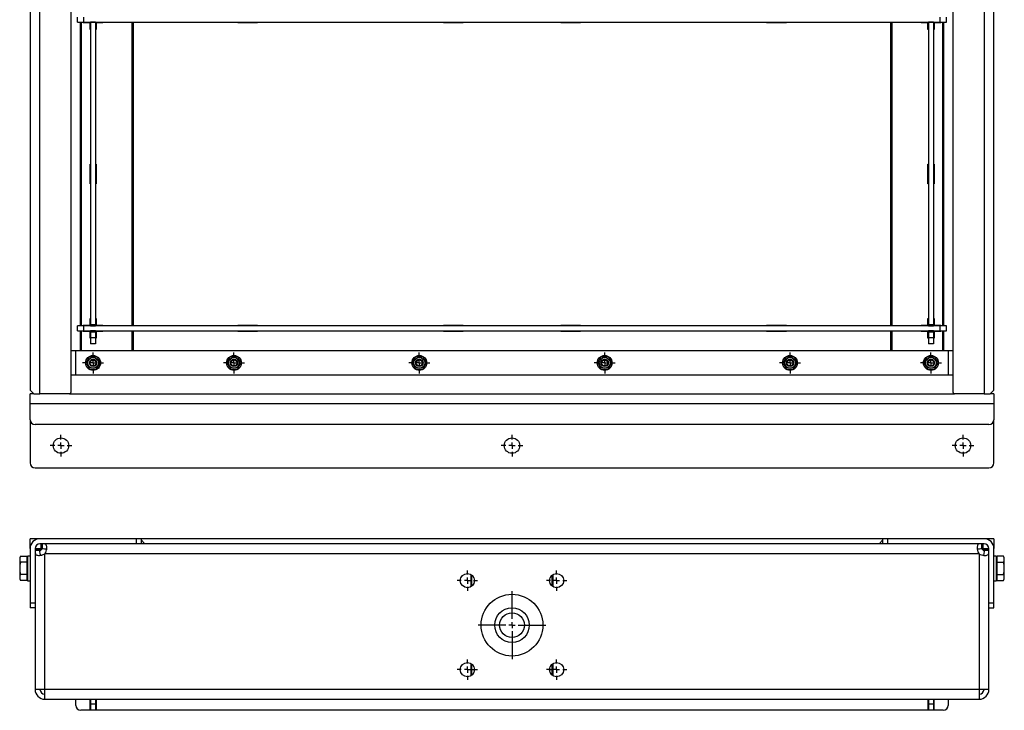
# Model space of a CAD drawing. Header units: millimetres. Extents: x 450 to 3054, y 257 to 2242.
# Tile 2 of 6: x 956 to 1753, y 257 to 817. Entities that reach past the tile are written whole.
import ezdxf

# ---------------------------------------------------------------- set-up
doc = ezdxf.new("R2010")
doc.units = ezdxf.units.MM
doc.layers.add('FOND_DE_PLAN', color=7, linetype='Continuous')

# ---------------------------------------------------------------- blocks, each defined once
blk = doc.blocks.new('SW_CENTERMARKSYMBOL_0')
at = {"layer": 'FOND_DE_PLAN', "color": 0}
for p, q in [((0, 5), (0, 8.5)), ((-5, 0), (-8.5, 0)), ((0, 0), (-2.5, 0)), ((0, 0), (0, 2.5)), ((0, 0), (0, -2.5)), ((0, 0), (2.5, 0)), ((5, 0), (8.5, 0)), ((0, -5), (0, -8.5))]:
    blk.add_line(p, q, dxfattribs=at)
blk = doc.blocks.new('SW_CENTERMARKSYMBOL_1')
at = {"layer": 'FOND_DE_PLAN', "color": 0}
for p, q in [((0, 5), (0, 8.5)), ((-5, 0), (-8.5, 0)), ((0, 0), (-2.5, 0)), ((0, 0), (0, 2.5)), ((0, 0), (0, -2.5)), ((0, 0), (2.5, 0)), ((5, 0), (8.5, 0)), ((0, -5), (0, -8.5))]:
    blk.add_line(p, q, dxfattribs=at)
blk = doc.blocks.new('SW_CENTERMARKSYMBOL_6')
at = {"layer": 'FOND_DE_PLAN', "color": 0}
for p, q in [((0, 5), (0, 8.5)), ((-5, 0), (-8.5, 0)), ((0, 0), (-2.5, 0)), ((0, 0), (0, 2.5)), ((0, 0), (0, -2.5)), ((0, 0), (2.5, 0)), ((5, 0), (8.5, 0)), ((0, -5), (0, -8.5))]:
    blk.add_line(p, q, dxfattribs=at)
blk = doc.blocks.new('SW_CENTERMARKSYMBOL_9')
at = {"layer": 'FOND_DE_PLAN', "color": 0}
for p, q in [((0, 5), (0, 8.5)), ((-5, 0), (-8.5, 0)), ((0, 0), (-2.5, 0)), ((0, 0), (0, 2.5)), ((0, 0), (0, -2.5)), ((0, 0), (2.5, 0)), ((5, 0), (8.5, 0)), ((0, -5), (0, -8.5))]:
    blk.add_line(p, q, dxfattribs=at)
blk = doc.blocks.new('SW_CENTERMARKSYMBOL_10')
at = {"layer": 'FOND_DE_PLAN', "color": 0}
for p, q in [((0, 5), (0, 8.5)), ((-5, 0), (-8.5, 0)), ((0, 0), (-2.5, 0)), ((0, 0), (0, 2.5)), ((0, 0), (0, -2.5)), ((0, 0), (2.5, 0)), ((5, 0), (8.5, 0)), ((0, -5), (0, -8.5))]:
    blk.add_line(p, q, dxfattribs=at)
blk = doc.blocks.new('SW_CENTERMARKSYMBOL_18')
at = {"layer": 'FOND_DE_PLAN', "color": 0}
for p, q in [((0, 5), (0, 8.5)), ((-5, 0), (-8.5, 0)), ((0, 0), (-2.5, 0)), ((0, 0), (0, 2.5)), ((0, 0), (0, -2.5)), ((0, 0), (2.5, 0)), ((5, 0), (8.5, 0)), ((0, -5), (0, -8.5))]:
    blk.add_line(p, q, dxfattribs=at)
blk = doc.blocks.new('SW_CENTERMARKSYMBOL_19')
at = {"layer": 'FOND_DE_PLAN', "color": 0}
for p, q in [((0, 5), (0, 8.745)), ((-5, 0), (-8.745, 0)), ((0, 0), (-2.5, 0)), ((0, 0), (0, 2.5)), ((0, 0), (0, -2.5)), ((0, 0), (2.5, 0)), ((5, 0), (8.745, 0)), ((0, -5), (0, -8.745))]:
    blk.add_line(p, q, dxfattribs=at)
blk = doc.blocks.new('SW_CENTERMARKSYMBOL_20')
at = {"layer": 'FOND_DE_PLAN', "color": 0}
for p, q in [((0, 5), (0, 8.745)), ((-5, 0), (-8.745, 0)), ((0, 0), (-2.5, 0)), ((0, 0), (0, 2.5)), ((0, 0), (0, -2.5)), ((0, 0), (2.5, 0)), ((5, 0), (8.745, 0)), ((0, -5), (0, -8.745))]:
    blk.add_line(p, q, dxfattribs=at)
blk = doc.blocks.new('SW_CENTERMARKSYMBOL_21')
at = {"layer": 'FOND_DE_PLAN', "color": 0}
for p, q in [((0, 5), (0, 8.745)), ((-5, 0), (-8.745, 0)), ((0, 0), (-2.5, 0)), ((0, 0), (0, 2.5)), ((0, 0), (0, -2.5)), ((0, 0), (2.5, 0)), ((5, 0), (8.745, 0)), ((0, -5), (0, -8.745))]:
    blk.add_line(p, q, dxfattribs=at)
blk = doc.blocks.new('SW_CENTERMARKSYMBOL_73')
at = {"layer": 'FOND_DE_PLAN', "color": 0}
for p, q in [((0, 5), (0, 27.5)), ((-5, 0), (-27.5, 0)), ((0, 0), (-2.5, 0)), ((0, 0), (0, 2.5)), ((0, 0), (0, -2.5)), ((0, 0), (2.5, 0)), ((5, 0), (27.5, 0)), ((0, -5), (0, -27.5))]:
    blk.add_line(p, q, dxfattribs=at)
blk = doc.blocks.new('SW_CENTERMARKSYMBOL_74')
at = {"layer": 'FOND_DE_PLAN', "color": 0}
for p, q in [((0, 5), (0, 8.25)), ((-5, 0), (-8.25, 0)), ((0, 0), (-2.5, 0)), ((0, 0), (0, 2.5)), ((0, 0), (0, -2.5)), ((0, 0), (2.5, 0)), ((5, 0), (8.25, 0)), ((0, -5), (0, -8.25))]:
    blk.add_line(p, q, dxfattribs=at)
blk = doc.blocks.new('SW_CENTERMARKSYMBOL_75')
at = {"layer": 'FOND_DE_PLAN', "color": 0}
for p, q in [((0, 5), (0, 8.25)), ((-5, 0), (-8.25, 0)), ((0, 0), (-2.5, 0)), ((0, 0), (0, 2.5)), ((0, 0), (0, -2.5)), ((0, 0), (2.5, 0)), ((5, 0), (8.25, 0)), ((0, -5), (0, -8.25))]:
    blk.add_line(p, q, dxfattribs=at)
blk = doc.blocks.new('SW_CENTERMARKSYMBOL_76')
at = {"layer": 'FOND_DE_PLAN', "color": 0}
for p, q in [((0, 5), (0, 8.25)), ((-5, 0), (-8.25, 0)), ((0, 0), (-2.5, 0)), ((0, 0), (0, 2.5)), ((0, 0), (0, -2.5)), ((0, 0), (2.5, 0)), ((5, 0), (8.25, 0)), ((0, -5), (0, -8.25))]:
    blk.add_line(p, q, dxfattribs=at)
blk = doc.blocks.new('SW_CENTERMARKSYMBOL_77')
at = {"layer": 'FOND_DE_PLAN', "color": 0}
for p, q in [((0, 5), (0, 8.25)), ((-5, 0), (-8.25, 0)), ((0, 0), (-2.5, 0)), ((0, 0), (0, 2.5)), ((0, 0), (0, -2.5)), ((0, 0), (2.5, 0)), ((5, 0), (8.25, 0)), ((0, -5), (0, -8.25))]:
    blk.add_line(p, q, dxfattribs=at)

msp = doc.modelspace()

# ---------------------------------------------------------------- linework, layer by layer
at = {"color": 7, "linetype": 'Continuous', "lineweight": 25}
for p, q in [((964.27, 1793.62), (964.27, 516.62)), ((972.27, 513.62), (972.27, 1793.62)), ((1736.27, 1793.62), (1736.27, 513.62)), ((1744.27, 516.62), (1744.27, 1793.62)), ((997.27, 1789.62), (997.27, 514.62)), ((1711.27, 514.62), (1711.27, 1789.62)), ((1002.77, 814.62), (1002.77, 818.62)), ((1002.77, 814.62), (1007.77, 814.62)), ((1004.96, 568.62), (1004.96, 814.62)), ((1005.68, 814.62), (1005.68, 568.62)), ((1007.27, 814.12), (1007.27, 814.62)), ((1012.77, 814.12), (1007.27, 814.12)), ((1007.77, 814.62), (1007.77, 818.62)), ((1007.77, 814.62), (1700.77, 814.62)), ((1012.77, 808.62), (1012.77, 814.12)), ((1013.27, 814.5), (1013.27, 814.62)), ((1013.27, 814.5), (1013.27, 569.75)), ((1017.27, 814.5), (1013.27, 814.5)), ((1017.27, 814.62), (1017.27, 814.5)), ((1017.27, 814.5), (1017.27, 569.75)), ((1017.77, 814.12), (1017.77, 808.62)), ((1023.27, 814.12), (1017.77, 814.12)), ((1023.27, 814.62), (1023.27, 814.12)), ((1046.85, 568.62), (1046.85, 814.62)), ((1047.57, 814.62), (1047.57, 568.62)), ((1132.27, 814.12), (1132.27, 814.62)), ((1148.27, 814.12), (1132.27, 814.12)), ((1148.27, 814.62), (1148.27, 814.12)), ((1298.77, 814.12), (1298.77, 814.62)), ((1314.77, 814.12), (1298.77, 814.12)), ((1314.77, 814.62), (1314.77, 814.12)), ((1393.77, 814.12), (1393.77, 814.62)), ((1409.77, 814.12), (1393.77, 814.12)), ((1409.77, 814.62), (1409.77, 814.12)), ((1560.27, 814.12), (1560.27, 814.62)), ((1576.27, 814.12), (1560.27, 814.12)), ((1576.27, 814.62), (1576.27, 814.12)), ((1660.96, 568.62), (1660.96, 814.62)), ((1661.68, 814.62), (1661.68, 568.62)), ((1685.27, 814.12), (1685.27, 814.62)), ((1690.77, 814.12), (1685.27, 814.12)), ((1690.77, 808.62), (1690.77, 814.12)), ((1691.27, 814.5), (1691.27, 814.62)), ((1691.27, 814.5), (1691.27, 569.75)), ((1695.27, 814.5), (1691.27, 814.5)), ((1695.27, 814.62), (1695.27, 814.5)), ((1695.27, 814.5), (1695.27, 569.75)), ((1695.77, 814.12), (1695.77, 808.62)), ((1701.27, 814.12), (1695.77, 814.12)), ((1700.77, 814.62), (1700.77, 818.62)), ((1700.77, 814.62), (1705.77, 814.62)), ((1701.27, 814.62), (1701.27, 814.12)), ((1702.85, 568.62), (1702.85, 814.62)), ((1703.57, 814.62), (1703.57, 568.62)), ((1705.77, 814.62), (1705.77, 818.62)), ((1013.27, 808.62), (1012.77, 808.62)), ((1017.77, 808.62), (1017.27, 808.62)), ((1691.27, 808.62), (1690.77, 808.62)), ((1695.77, 808.62), (1695.27, 808.62)), ((1012.77, 699.62), (1013.27, 699.62)), ((1012.77, 683.62), (1012.77, 699.62)), ((1017.27, 699.62), (1017.77, 699.62)), ((1017.77, 699.62), (1017.77, 683.62)), ((1690.77, 699.62), (1691.27, 699.62)), ((1690.77, 683.62), (1690.77, 699.62)), ((1695.27, 699.62), (1695.77, 699.62)), ((1695.77, 699.62), (1695.77, 683.62)), ((1013.27, 683.62), (1012.77, 683.62)), ((1017.77, 683.62), (1017.27, 683.62)), ((1691.27, 683.62), (1690.77, 683.62)), ((1695.77, 683.62), (1695.27, 683.62)), ((1012.77, 574.62), (1013.27, 574.62)), ((1012.77, 569.12), (1012.77, 574.62)), ((1017.27, 574.62), (1017.77, 574.62)), ((1017.77, 574.62), (1017.77, 569.12)), ((1690.77, 574.62), (1691.27, 574.62)), ((1690.77, 569.12), (1690.77, 574.62)), ((1695.27, 574.62), (1695.77, 574.62)), ((1695.77, 574.62), (1695.77, 569.12)), ((1002.77, 564.62), (1002.77, 568.62)), ((1007.77, 568.62), (1002.77, 568.62)), ((1007.27, 569.12), (1012.77, 569.12)), ((1007.27, 568.62), (1007.27, 569.12)), ((1007.77, 564.62), (1007.77, 568.62)), ((1700.77, 568.62), (1007.77, 568.62)), ((1013.27, 569.75), (1017.27, 569.75)), ((1013.27, 569.75), (1013.27, 568.75)), ((1013.27, 568.75), (1017.27, 568.75)), ((1013.27, 568.62), (1013.27, 568.75)), ((1017.27, 568.75), (1017.27, 569.75)), ((1017.27, 568.75), (1017.27, 568.62)), ((1017.77, 569.12), (1023.27, 569.12)), ((1023.27, 569.12), (1023.27, 568.62)), ((1132.27, 569.12), (1148.27, 569.12)), ((1132.27, 568.62), (1132.27, 569.12)), ((1148.27, 569.12), (1148.27, 568.62)), ((1298.77, 569.12), (1314.77, 569.12)), ((1298.77, 568.62), (1298.77, 569.12)), ((1314.77, 569.12), (1314.77, 568.62)), ((1393.77, 569.12), (1409.77, 569.12)), ((1393.77, 568.62), (1393.77, 569.12)), ((1409.77, 569.12), (1409.77, 568.62)), ((1560.27, 569.12), (1576.27, 569.12)), ((1560.27, 568.62), (1560.27, 569.12)), ((1576.27, 569.12), (1576.27, 568.62)), ((1685.27, 569.12), (1690.77, 569.12)), ((1685.27, 568.62), (1685.27, 569.12)), ((1691.27, 569.75), (1695.27, 569.75)), ((1691.27, 569.75), (1691.27, 568.75)), ((1691.27, 568.75), (1695.27, 568.75)), ((1691.27, 568.62), (1691.27, 568.75)), ((1695.27, 568.75), (1695.27, 569.75)), ((1695.27, 568.75), (1695.27, 568.62)), ((1695.77, 569.12), (1701.27, 569.12)), ((1700.77, 564.62), (1700.77, 568.62)), ((1705.77, 568.62), (1700.77, 568.62)), ((1701.27, 569.12), (1701.27, 568.62)), ((1705.77, 564.62), (1705.77, 568.62)), ((1002.77, 564.62), (1007.77, 564.62)), ((1004.96, 548.62), (1004.96, 564.62)), ((1005.68, 564.62), (1005.68, 548.62)), ((1007.27, 564.12), (1007.27, 564.62)), ((1012.77, 564.12), (1007.27, 564.12)), ((1007.77, 564.62), (1700.77, 564.62)), ((1012.77, 558.62), (1012.77, 564.12)), ((1013.27, 558.62), (1012.77, 558.62)), ((1013.27, 564.5), (1013.27, 564.62)), ((1017.27, 564.5), (1013.27, 564.5)), ((1013.27, 564.5), (1013.27, 563.5)), ((1017.27, 563.5), (1013.27, 563.5)), ((1013.27, 563.5), (1013.27, 559.12)), ((1013.27, 559.12), (1017.27, 559.12)), ((1013.27, 559.12), (1013.27, 554.12)), ((1017.27, 564.62), (1017.27, 564.5)), ((1017.27, 563.5), (1017.27, 564.5)), ((1017.27, 563.5), (1017.27, 559.12)), ((1017.27, 559.12), (1017.27, 554.12)), ((1017.77, 558.62), (1017.27, 558.62)), ((1023.27, 564.12), (1017.77, 564.12)), ((1017.77, 564.12), (1017.77, 558.62)), ((1023.27, 564.62), (1023.27, 564.12)), ((1046.85, 548.62), (1046.85, 564.62)), ((1047.57, 564.62), (1047.57, 548.62)), ((1132.27, 564.12), (1132.27, 564.62)), ((1148.27, 564.12), (1132.27, 564.12)), ((1148.27, 564.62), (1148.27, 564.12)), ((1298.77, 564.12), (1298.77, 564.62)), ((1314.77, 564.12), (1298.77, 564.12)), ((1314.77, 564.62), (1314.77, 564.12)), ((1393.77, 564.12), (1393.77, 564.62)), ((1409.77, 564.12), (1393.77, 564.12)), ((1409.77, 564.62), (1409.77, 564.12)), ((1560.27, 564.12), (1560.27, 564.62)), ((1576.27, 564.12), (1560.27, 564.12)), ((1576.27, 564.62), (1576.27, 564.12)), ((1660.96, 548.62), (1660.96, 564.62)), ((1661.68, 564.62), (1661.68, 548.62)), ((1685.27, 564.12), (1685.27, 564.62)), ((1690.77, 564.12), (1685.27, 564.12)), ((1690.77, 558.62), (1690.77, 564.12)), ((1691.27, 558.62), (1690.77, 558.62)), ((1691.27, 564.5), (1691.27, 564.62)), ((1691.27, 564.5), (1691.27, 563.5)), ((1695.27, 564.5), (1691.27, 564.5)), ((1691.27, 563.5), (1691.27, 559.12)), ((1695.27, 563.5), (1691.27, 563.5)), ((1691.27, 559.12), (1695.27, 559.12)), ((1691.27, 559.12), (1691.27, 554.12)), ((1695.27, 564.62), (1695.27, 564.5)), ((1695.27, 563.5), (1695.27, 564.5)), ((1695.27, 563.5), (1695.27, 559.12)), ((1695.27, 559.12), (1695.27, 554.12)), ((1695.77, 558.62), (1695.27, 558.62)), ((1695.77, 564.12), (1695.77, 558.62)), ((1701.27, 564.12), (1695.77, 564.12)), ((1700.77, 564.62), (1705.77, 564.62)), ((1701.27, 564.62), (1701.27, 564.12)), ((1702.85, 548.62), (1702.85, 564.62)), ((1703.57, 564.62), (1703.57, 548.62)), ((1017.27, 554.12), (1013.27, 554.12)), ((1695.27, 554.12), (1691.27, 554.12)), ((997.27, 548.62), (1001.27, 548.62)), ((1001.27, 548.62), (1707.27, 548.62)), ((1001.27, 528.62), (1001.27, 548.62)), ((1707.27, 548.62), (1707.27, 528.62)), ((1707.27, 548.62), (1711.27, 548.62)), ((1711.27, 528.62), (997.27, 528.62)), ((1707.27, 528.62), (1001.27, 528.62)), ((967.27, 513.62), (964.27, 513.62)), ((964.27, 505.62), (964.27, 513.62)), ((967.27, 513.62), (972.27, 513.62)), ((996.27, 513.62), (972.27, 513.62)), ((996.27, 513.62), (1712.27, 513.62)), ((1736.27, 513.62), (1712.27, 513.62)), ((1736.27, 513.62), (1741.27, 513.62)), ((1744.27, 513.62), (1741.27, 513.62)), ((1744.27, 513.62), (1744.27, 505.62)), ((964.27, 492.62), (964.27, 505.62)), ((964.27, 505.62), (1744.27, 505.62)), ((1744.27, 505.62), (1744.27, 492.62)), ((964.27, 492.62), (964.27, 457.62)), ((1740.27, 488.62), (968.27, 488.62)), ((1744.27, 457.62), (1744.27, 492.62)), ((968.27, 453.62), (1740.27, 453.62)), ((972.27, 396.18), (964.27, 396.18)), ((964.27, 388.18), (964.27, 396.18)), ((1050.27, 396.18), (972.27, 396.18)), ((1050.27, 392.18), (972.27, 392.18)), ((973.11, 388.18), (973.11, 392.18)), ((973.93, 392.18), (973.93, 388.18)), ((1050.27, 392.18), (1050.27, 396.18)), ((1054.27, 396.18), (1050.27, 396.18)), ((1054.14, 392.18), (1050.27, 392.18)), ((1654.39, 392.18), (1054.14, 392.18)), ((1054.27, 396.18), (1054.27, 392.18)), ((1654.27, 396.18), (1054.27, 396.18)), ((1054.27, 395.18), (1057.27, 392.18)), ((1651.27, 392.18), (1654.27, 395.18)), ((1654.27, 392.18), (1654.27, 396.18)), ((1658.27, 396.18), (1654.27, 396.18)), ((1658.27, 392.18), (1654.39, 392.18)), ((1658.27, 396.18), (1658.27, 392.18)), ((1736.27, 396.18), (1658.27, 396.18)), ((1736.27, 392.18), (1658.27, 392.18)), ((1734.6, 388.18), (1734.6, 392.18)), ((1735.42, 392.18), (1735.42, 388.18)), ((1744.27, 396.18), (1736.27, 396.18)), ((1744.27, 396.18), (1744.27, 388.18)), ((964.27, 388.18), (964.27, 344.18)), ((968.27, 388.18), (968.27, 344.18)), ((968.27, 388.18), (973.11, 388.18)), ((968.27, 387.34), (972.27, 387.34)), ((972.27, 386.52), (968.27, 386.52)), ((972.27, 387.34), (972.27, 386.52)), ((972.28, 386.19), (974.26, 388.18)), ((973.93, 388.18), (973.11, 388.18)), ((973.93, 388.18), (974.27, 388.18)), ((976.27, 274.18), (976.27, 384.02)), ((976.43, 384.18), (1732.1, 384.18)), ((1732.27, 384.02), (1732.27, 274.18)), ((1736.26, 386.19), (1734.27, 388.18)), ((1734.27, 388.18), (1734.6, 388.18)), ((1735.42, 388.18), (1734.6, 388.18)), ((1735.42, 388.18), (1740.27, 388.18)), ((1736.27, 387.34), (1740.27, 387.34)), ((1736.27, 386.52), (1736.27, 387.34)), ((1740.27, 386.52), (1736.27, 386.52)), ((1740.27, 344.18), (1740.27, 388.18)), ((1744.27, 344.18), (1744.27, 388.18)), ((956.62, 382), (955.87, 380.68)), ((955.87, 380.68), (955.87, 379.55)), ((955.87, 379.55), (955.87, 372.18)), ((956.62, 382), (961.67, 382)), ((961.67, 377.09), (956.62, 377.09)), ((961.67, 382), (961.67, 377.09)), ((962.27, 379.88), (961.67, 379.88)), ((961.67, 377.09), (961.67, 367.28)), ((964.27, 382.18), (962.27, 382.18)), ((962.27, 382.18), (962.27, 362.18)), ((1746.27, 382.18), (1744.27, 382.18)), ((1746.27, 362.18), (1746.27, 382.18)), ((1746.87, 379.88), (1746.27, 379.88)), ((1751.91, 382), (1746.87, 382)), ((1746.87, 377.09), (1746.87, 382)), ((1746.87, 377.09), (1751.91, 377.09)), ((1746.87, 367.28), (1746.87, 377.09)), ((1752.67, 380.68), (1751.91, 382)), ((1752.67, 379.55), (1752.67, 380.68)), ((1752.67, 372.18), (1752.67, 379.55)), ((955.87, 372.18), (955.87, 364.82)), ((961.67, 367.28), (956.62, 367.28)), ((961.67, 367.28), (961.67, 362.37)), ((1321.27, 357.38), (1321.27, 367.11)), ((1321.77, 358.18), (1321.77, 366.76)), ((1386.77, 358.18), (1386.77, 366.76)), ((1387.27, 367.11), (1387.27, 357.38)), ((1746.87, 367.28), (1751.91, 367.28)), ((1746.87, 362.37), (1746.87, 367.28)), ((1752.67, 364.82), (1752.67, 372.18)), ((955.87, 364.82), (955.87, 363.68)), ((955.87, 363.68), (956.62, 362.37)), ((961.67, 362.37), (956.62, 362.37)), ((961.67, 364.48), (962.27, 364.48)), ((962.27, 362.18), (964.27, 362.18)), ((1744.27, 362.18), (1746.27, 362.18)), ((1746.27, 364.48), (1746.87, 364.48)), ((1746.87, 362.37), (1751.91, 362.37)), ((1751.91, 362.37), (1752.67, 363.68)), ((1752.67, 363.68), (1752.67, 364.82)), ((1321.77, 357.73), (1321.77, 358.18)), ((1321.77, 358.18), (1322.27, 358.18)), ((1350.27, 350.87), (1350.27, 350.86)), ((1386.26, 358.18), (1386.77, 358.18)), ((1386.77, 357.73), (1386.77, 358.18)), ((964.27, 344.18), (968.27, 344.18)), ((964.27, 344.18), (964.27, 340.18)), ((968.27, 344.18), (968.27, 340.31)), ((1740.27, 340.31), (1740.27, 344.18)), ((1740.27, 344.18), (1744.27, 344.18)), ((1744.27, 340.18), (1744.27, 344.18)), ((968.27, 340.18), (964.27, 340.18)), ((968.27, 340.31), (968.27, 274.18)), ((1740.27, 274.18), (1740.27, 340.31)), ((1740.27, 340.18), (1744.27, 340.18)), ((1321.27, 285.26), (1321.27, 294.99)), ((1350.27, 301.51), (1350.27, 301.5)), ((1387.27, 294.99), (1387.27, 285.26)), ((1321.77, 290.18), (1321.77, 294.64)), ((1321.77, 285.61), (1321.77, 290.18)), ((1321.77, 290.18), (1323.95, 290.18)), ((1384.58, 290.18), (1386.77, 290.18)), ((1386.77, 290.18), (1386.77, 294.64)), ((1386.77, 285.61), (1386.77, 290.18)), ((976.27, 274.18), (968.27, 274.18)), ((1732.27, 274.18), (976.27, 274.18)), ((976.27, 266.18), (976.27, 274.18)), ((1732.27, 274.18), (1732.27, 266.18)), ((1740.27, 274.18), (1732.27, 274.18)), ((976.27, 266.18), (1732.27, 266.18)), ((1001.27, 261.18), (1001.27, 266.18)), ((1012.77, 257.18), (1012.77, 266.18)), ((1013.27, 266.18), (1013.27, 262.18)), ((1017.27, 266.18), (1017.27, 262.18)), ((1017.77, 266.18), (1017.77, 257.18)), ((1690.77, 266.18), (1690.77, 257.18)), ((1691.27, 266.18), (1691.27, 262.18)), ((1695.27, 266.18), (1695.27, 262.18)), ((1695.77, 257.18), (1695.77, 266.18)), ((1707.27, 266.18), (1707.27, 261.18)), ((1012.77, 257.18), (1005.27, 257.18)), ((1013.27, 257.18), (1012.77, 257.18)), ((1017.27, 262.18), (1013.27, 262.18)), ((1013.27, 262.18), (1013.27, 257.18)), ((1017.27, 257.18), (1013.27, 257.18)), ((1017.27, 262.18), (1017.27, 257.18)), ((1017.77, 257.18), (1017.27, 257.18)), ((1690.77, 257.18), (1017.77, 257.18)), ((1691.27, 257.18), (1690.77, 257.18)), ((1695.27, 262.18), (1691.27, 262.18)), ((1691.27, 262.18), (1691.27, 257.18)), ((1695.27, 257.18), (1691.27, 257.18)), ((1695.27, 262.18), (1695.27, 257.18)), ((1695.77, 257.18), (1695.27, 257.18)), ((1703.27, 257.18), (1695.77, 257.18))]:
    msp.add_line(p, q, dxfattribs=at)
at = {"color": 7, "linetype": 'Continuous', "lineweight": 25, "flags": 128}
for points in [[(967.27, 513.62), (966.23, 514.66), (965.39, 515.5), (964.77, 516.11), (964.39, 516.49), (964.27, 516.62)], [(1744.27, 516.62), (1744.14, 516.49), (1743.76, 516.11), (1743.14, 515.5), (1742.3, 514.66), (1741.27, 513.62)]]:
    msp.add_lwpolyline(points, dxfattribs=at)
at = {"color": 7, "linetype": 'Continuous', "lineweight": 25}
for centre, radius in [((1015.27, 538.62), 6), ((1015.27, 538.62), 4.4), ((1129.27, 538.62), 6), ((1129.27, 538.62), 4.4), ((1279.27, 538.62), 6), ((1279.27, 538.62), 4.4), ((1429.27, 538.62), 6), ((1429.27, 538.62), 4.4), ((1579.27, 538.62), 6), ((1579.27, 538.62), 4.4), ((1693.27, 538.62), 6), ((1693.27, 538.62), 4.4), ((1015.27, 538.62), 3), ((1015.27, 538.62), 2.5), ((1129.27, 538.62), 3), ((1129.27, 538.62), 2.5), ((1279.27, 538.62), 3), ((1279.27, 538.62), 2.5), ((1429.27, 538.62), 3), ((1429.27, 538.62), 2.5), ((1579.27, 538.62), 3), ((1579.27, 538.62), 2.5), ((1693.27, 538.62), 3), ((1693.27, 538.62), 2.5), ((989.27, 471.62), 6.25), ((1354.27, 471.62), 6.25), ((1719.27, 471.62), 6.25), ((1318.2, 362.25), 5.75), ((1390.33, 362.25), 5.75), ((1354.27, 326.18), 25), ((1354.27, 326.18), 14), ((1354.27, 326.18), 10), ((1318.2, 290.12), 5.75), ((1390.33, 290.12), 5.75)]:
    msp.add_circle(centre, radius, dxfattribs=at)
for centre, radius, start, end in [((996.27, 514.62), 1, 270, 0), ((1712.27, 514.62), 1, 180, 270), ((968.27, 492.62), 4, 180, 270), ((1740.27, 492.62), 4, 270, 0), ((968.27, 457.62), 4, 180, 270), ((1740.27, 457.62), 4, 270, 0), ((972.27, 388.18), 8, 90, 180), ((972.27, 388.18), 4, 90, 180), ((1736.27, 388.18), 8, 0, 90), ((1736.27, 388.18), 4, 0, 90), ((972.81, 387.64), 5, 313.66593, 316.33407), ((1735.72, 387.64), 5, 223.66593, 226.33407), ((976.27, 274.18), 8, 180, 270), ((976.27, 274.18), 4, 180, 270), ((1732.27, 274.18), 8, 270, 0), ((1732.27, 274.18), 4, 270, 0), ((1005.27, 261.18), 4, 180, 270), ((1703.27, 261.18), 4, 270, 0)]:
    msp.add_arc(centre, radius, start, end, dxfattribs=at)
for points, knots in [([(1012.38, 543.62), (1011.91, 542.81), (1011.43, 541.98), (1010.82, 540.92), (1010.69, 540.7), (1010.45, 540.28), (1010.33, 540.07), (1009.97, 539.44), (1009.73, 539.03), (1009.49, 538.62)], [0, 0, 0, 0, 0.5, 0.5, 0.625, 0.625, 0.75, 0.75, 1, 1, 1, 1]), ([(1018.15, 543.62), (1017.21, 543.62), (1016.25, 543.62), (1015.03, 543.62), (1014.78, 543.62), (1014.29, 543.62), (1014.05, 543.62), (1013.33, 543.62), (1012.85, 543.62), (1012.38, 543.62)], [0, 0, 0, 0, 0.5, 0.5, 0.625, 0.625, 0.75, 0.75, 1, 1, 1, 1]), ([(1021.04, 538.62), (1020.57, 539.44), (1020.09, 540.27), (1019.48, 541.33), (1019.35, 541.54), (1019.11, 541.97), (1018.99, 542.18), (1018.63, 542.8), (1018.39, 543.21), (1018.15, 543.62)], [0, 0, 0, 0, 0.5, 0.5, 0.625, 0.625, 0.75, 0.75, 1, 1, 1, 1]), ([(1126.38, 543.62), (1125.91, 542.81), (1125.43, 541.98), (1124.82, 540.92), (1124.69, 540.7), (1124.45, 540.28), (1124.33, 540.07), (1123.97, 539.44), (1123.73, 539.03), (1123.49, 538.62)], [0, 0, 0, 0, 0.5, 0.5, 0.625, 0.625, 0.75, 0.75, 1, 1, 1, 1]), ([(1132.15, 543.62), (1131.21, 543.62), (1130.25, 543.62), (1129.03, 543.62), (1128.78, 543.62), (1128.29, 543.62), (1128.05, 543.62), (1127.33, 543.62), (1126.85, 543.62), (1126.38, 543.62)], [0, 0, 0, 0, 0.5, 0.5, 0.625, 0.625, 0.75, 0.75, 1, 1, 1, 1]), ([(1135.04, 538.62), (1134.57, 539.44), (1134.09, 540.27), (1133.48, 541.33), (1133.35, 541.54), (1133.11, 541.97), (1132.99, 542.18), (1132.63, 542.8), (1132.39, 543.21), (1132.15, 543.62)], [0, 0, 0, 0, 0.5, 0.5, 0.625, 0.625, 0.75, 0.75, 1, 1, 1, 1]), ([(1276.38, 543.62), (1275.91, 542.81), (1275.43, 541.98), (1274.82, 540.92), (1274.69, 540.7), (1274.45, 540.28), (1274.33, 540.07), (1273.97, 539.44), (1273.73, 539.03), (1273.49, 538.62)], [0, 0, 0, 0, 0.5, 0.5, 0.625, 0.625, 0.75, 0.75, 1, 1, 1, 1]), ([(1282.15, 543.62), (1281.21, 543.62), (1280.25, 543.62), (1279.03, 543.62), (1278.78, 543.62), (1278.29, 543.62), (1278.05, 543.62), (1277.33, 543.62), (1276.85, 543.62), (1276.38, 543.62)], [0, 0, 0, 0, 0.5, 0.5, 0.625, 0.625, 0.75, 0.75, 1, 1, 1, 1]), ([(1285.04, 538.62), (1284.57, 539.44), (1284.09, 540.27), (1283.48, 541.33), (1283.35, 541.54), (1283.11, 541.97), (1282.99, 542.18), (1282.63, 542.8), (1282.39, 543.21), (1282.15, 543.62)], [0, 0, 0, 0, 0.5, 0.5, 0.625, 0.625, 0.75, 0.75, 1, 1, 1, 1]), ([(1426.38, 543.62), (1425.91, 542.81), (1425.43, 541.98), (1424.82, 540.92), (1424.69, 540.7), (1424.45, 540.28), (1424.33, 540.07), (1423.97, 539.44), (1423.73, 539.03), (1423.49, 538.62)], [0, 0, 0, 0, 0.5, 0.5, 0.625, 0.625, 0.75, 0.75, 1, 1, 1, 1]), ([(1432.15, 543.62), (1431.21, 543.62), (1430.25, 543.62), (1429.03, 543.62), (1428.78, 543.62), (1428.29, 543.62), (1428.05, 543.62), (1427.33, 543.62), (1426.85, 543.62), (1426.38, 543.62)], [0, 0, 0, 0, 0.5, 0.5, 0.625, 0.625, 0.75, 0.75, 1, 1, 1, 1]), ([(1435.04, 538.62), (1434.57, 539.44), (1434.09, 540.27), (1433.48, 541.33), (1433.35, 541.54), (1433.11, 541.97), (1432.99, 542.18), (1432.63, 542.8), (1432.39, 543.21), (1432.15, 543.62)], [0, 0, 0, 0, 0.5, 0.5, 0.625, 0.625, 0.75, 0.75, 1, 1, 1, 1]), ([(1576.38, 543.62), (1575.91, 542.81), (1575.43, 541.98), (1574.82, 540.92), (1574.69, 540.7), (1574.45, 540.28), (1574.33, 540.07), (1573.97, 539.44), (1573.73, 539.03), (1573.49, 538.62)], [0, 0, 0, 0, 0.5, 0.5, 0.625, 0.625, 0.75, 0.75, 1, 1, 1, 1]), ([(1582.15, 543.62), (1581.21, 543.62), (1580.25, 543.62), (1579.03, 543.62), (1578.78, 543.62), (1578.29, 543.62), (1578.05, 543.62), (1577.33, 543.62), (1576.85, 543.62), (1576.38, 543.62)], [0, 0, 0, 0, 0.5, 0.5, 0.625, 0.625, 0.75, 0.75, 1, 1, 1, 1]), ([(1585.04, 538.62), (1584.57, 539.44), (1584.09, 540.27), (1583.48, 541.33), (1583.35, 541.54), (1583.11, 541.97), (1582.99, 542.18), (1582.63, 542.8), (1582.39, 543.21), (1582.15, 543.62)], [0, 0, 0, 0, 0.5, 0.5, 0.625, 0.625, 0.75, 0.75, 1, 1, 1, 1]), ([(1690.38, 543.62), (1689.91, 542.81), (1689.43, 541.98), (1688.82, 540.92), (1688.69, 540.7), (1688.45, 540.28), (1688.33, 540.07), (1687.97, 539.44), (1687.73, 539.03), (1687.49, 538.62)], [0, 0, 0, 0, 0.5, 0.5, 0.625, 0.625, 0.75, 0.75, 1, 1, 1, 1]), ([(1696.15, 543.62), (1695.21, 543.62), (1694.25, 543.62), (1693.03, 543.62), (1692.78, 543.62), (1692.29, 543.62), (1692.05, 543.62), (1691.33, 543.62), (1690.85, 543.62), (1690.38, 543.62)], [0, 0, 0, 0, 0.5, 0.5, 0.625, 0.625, 0.75, 0.75, 1, 1, 1, 1]), ([(1699.04, 538.62), (1698.57, 539.44), (1698.09, 540.27), (1697.48, 541.33), (1697.35, 541.54), (1697.11, 541.97), (1696.99, 542.18), (1696.63, 542.8), (1696.39, 543.21), (1696.15, 543.62)], [0, 0, 0, 0, 0.5, 0.5, 0.625, 0.625, 0.75, 0.75, 1, 1, 1, 1]), ([(1009.49, 538.62), (1009.96, 537.81), (1010.44, 536.98), (1011.06, 535.92), (1011.18, 535.7), (1011.42, 535.28), (1011.54, 535.07), (1011.9, 534.44), (1012.14, 534.03), (1012.38, 533.62)], [0, 0, 0, 0, 0.5, 0.5, 0.625, 0.625, 0.75, 0.75, 1, 1, 1, 1]), ([(1018.15, 533.62), (1018.62, 534.44), (1019.1, 535.27), (1019.72, 536.33), (1019.84, 536.54), (1020.08, 536.97), (1020.2, 537.18), (1020.56, 537.8), (1020.8, 538.21), (1021.04, 538.62)], [0, 0, 0, 0, 0.5, 0.5, 0.625, 0.625, 0.75, 0.75, 1, 1, 1, 1]), ([(1123.49, 538.62), (1123.96, 537.81), (1124.44, 536.98), (1125.06, 535.92), (1125.18, 535.7), (1125.42, 535.28), (1125.54, 535.07), (1125.9, 534.44), (1126.14, 534.03), (1126.38, 533.62)], [0, 0, 0, 0, 0.5, 0.5, 0.625, 0.625, 0.75, 0.75, 1, 1, 1, 1]), ([(1132.15, 533.62), (1132.62, 534.44), (1133.1, 535.27), (1133.72, 536.33), (1133.84, 536.54), (1134.08, 536.97), (1134.2, 537.18), (1134.56, 537.8), (1134.8, 538.21), (1135.04, 538.62)], [0, 0, 0, 0, 0.5, 0.5, 0.625, 0.625, 0.75, 0.75, 1, 1, 1, 1]), ([(1273.49, 538.62), (1273.96, 537.81), (1274.44, 536.98), (1275.06, 535.92), (1275.18, 535.7), (1275.42, 535.28), (1275.54, 535.07), (1275.9, 534.44), (1276.14, 534.03), (1276.38, 533.62)], [0, 0, 0, 0, 0.5, 0.5, 0.625, 0.625, 0.75, 0.75, 1, 1, 1, 1]), ([(1282.15, 533.62), (1282.62, 534.44), (1283.1, 535.27), (1283.72, 536.33), (1283.84, 536.54), (1284.08, 536.97), (1284.2, 537.18), (1284.56, 537.8), (1284.8, 538.21), (1285.04, 538.62)], [0, 0, 0, 0, 0.5, 0.5, 0.625, 0.625, 0.75, 0.75, 1, 1, 1, 1]), ([(1423.49, 538.62), (1423.96, 537.81), (1424.44, 536.98), (1425.06, 535.92), (1425.18, 535.7), (1425.42, 535.28), (1425.54, 535.07), (1425.9, 534.44), (1426.14, 534.03), (1426.38, 533.62)], [0, 0, 0, 0, 0.5, 0.5, 0.625, 0.625, 0.75, 0.75, 1, 1, 1, 1]), ([(1432.15, 533.62), (1432.62, 534.44), (1433.1, 535.27), (1433.72, 536.33), (1433.84, 536.54), (1434.08, 536.97), (1434.2, 537.18), (1434.56, 537.8), (1434.8, 538.21), (1435.04, 538.62)], [0, 0, 0, 0, 0.5, 0.5, 0.625, 0.625, 0.75, 0.75, 1, 1, 1, 1]), ([(1573.49, 538.62), (1573.96, 537.81), (1574.44, 536.98), (1575.06, 535.92), (1575.18, 535.7), (1575.42, 535.28), (1575.54, 535.07), (1575.9, 534.44), (1576.14, 534.03), (1576.38, 533.62)], [0, 0, 0, 0, 0.5, 0.5, 0.625, 0.625, 0.75, 0.75, 1, 1, 1, 1]), ([(1582.15, 533.62), (1582.62, 534.44), (1583.1, 535.27), (1583.72, 536.33), (1583.84, 536.54), (1584.08, 536.97), (1584.2, 537.18), (1584.56, 537.8), (1584.8, 538.21), (1585.04, 538.62)], [0, 0, 0, 0, 0.5, 0.5, 0.625, 0.625, 0.75, 0.75, 1, 1, 1, 1]), ([(1687.49, 538.62), (1687.96, 537.81), (1688.44, 536.98), (1689.06, 535.92), (1689.18, 535.7), (1689.42, 535.28), (1689.54, 535.07), (1689.9, 534.44), (1690.14, 534.03), (1690.38, 533.62)], [0, 0, 0, 0, 0.5, 0.5, 0.625, 0.625, 0.75, 0.75, 1, 1, 1, 1]), ([(1696.15, 533.62), (1696.62, 534.44), (1697.1, 535.27), (1697.72, 536.33), (1697.84, 536.54), (1698.08, 536.97), (1698.2, 537.18), (1698.56, 537.8), (1698.8, 538.21), (1699.04, 538.62)], [0, 0, 0, 0, 0.5, 0.5, 0.625, 0.625, 0.75, 0.75, 1, 1, 1, 1]), ([(1012.38, 533.62), (1013.32, 533.62), (1014.28, 533.62), (1015.51, 533.62), (1015.75, 533.62), (1016.24, 533.62), (1016.48, 533.62), (1017.2, 533.62), (1017.68, 533.62), (1018.15, 533.62)], [0, 0, 0, 0, 0.5, 0.5, 0.625, 0.625, 0.75, 0.75, 1, 1, 1, 1]), ([(1126.38, 533.62), (1127.32, 533.62), (1128.28, 533.62), (1129.51, 533.62), (1129.75, 533.62), (1130.24, 533.62), (1130.48, 533.62), (1131.2, 533.62), (1131.68, 533.62), (1132.15, 533.62)], [0, 0, 0, 0, 0.5, 0.5, 0.625, 0.625, 0.75, 0.75, 1, 1, 1, 1]), ([(1276.38, 533.62), (1277.32, 533.62), (1278.28, 533.62), (1279.51, 533.62), (1279.75, 533.62), (1280.24, 533.62), (1280.48, 533.62), (1281.2, 533.62), (1281.68, 533.62), (1282.15, 533.62)], [0, 0, 0, 0, 0.5, 0.5, 0.625, 0.625, 0.75, 0.75, 1, 1, 1, 1]), ([(1426.38, 533.62), (1427.32, 533.62), (1428.28, 533.62), (1429.51, 533.62), (1429.75, 533.62), (1430.24, 533.62), (1430.48, 533.62), (1431.2, 533.62), (1431.68, 533.62), (1432.15, 533.62)], [0, 0, 0, 0, 0.5, 0.5, 0.625, 0.625, 0.75, 0.75, 1, 1, 1, 1]), ([(1576.38, 533.62), (1577.32, 533.62), (1578.28, 533.62), (1579.51, 533.62), (1579.75, 533.62), (1580.24, 533.62), (1580.48, 533.62), (1581.2, 533.62), (1581.68, 533.62), (1582.15, 533.62)], [0, 0, 0, 0, 0.5, 0.5, 0.625, 0.625, 0.75, 0.75, 1, 1, 1, 1]), ([(1690.38, 533.62), (1691.32, 533.62), (1692.28, 533.62), (1693.51, 533.62), (1693.75, 533.62), (1694.24, 533.62), (1694.48, 533.62), (1695.2, 533.62), (1695.68, 533.62), (1696.15, 533.62)], [0, 0, 0, 0, 0.5, 0.5, 0.625, 0.625, 0.75, 0.75, 1, 1, 1, 1]), ([(976.43, 384.18), (976.76, 384.81), (977.41, 386.07), (977.82, 388.09), (977.84, 389.87), (977.44, 391.21), (976.59, 391.93), (975.44, 392.18), (974.41, 392.18), (973.93, 392.18)], [0, 0, 0, 0, 0.1482929, 0.2981573, 0.4528197, 0.6076074, 0.7621562, 0.8878068, 1, 1, 1, 1]), ([(1734.6, 392.18), (1734.17, 392.18), (1733.2, 392.18), (1732.12, 391.99), (1731.27, 391.41), (1730.77, 390.32), (1730.66, 388.68), (1730.97, 386.68), (1731.54, 385.12), (1732.01, 384.34), (1732.1, 384.18)], [0, 0, 0, 0, 0.100089, 0.22401, 0.350668, 0.498486, 0.652934, 0.807125, 0.962622, 1, 1, 1, 1]), ([(968.27, 386.52), (968.27, 386.09), (968.27, 385.12), (968.47, 384.01), (969.06, 383.17), (970.17, 382.68), (971.83, 382.58), (973.83, 382.91), (975.37, 383.48), (976.13, 383.94), (976.27, 384.02)], [0, 0, 0, 0, 0.100141, 0.226606, 0.355287, 0.502655, 0.657047, 0.811724, 0.966498, 1, 1, 1, 1]), ([(973.12, 382.86), (973.03, 382.91), (972.77, 383.06), (972.48, 383.62), (972.26, 384.75), (972.26, 385.85), (972.27, 386.52)], [0, 0, 0, 0, 0.096142, 0.2819, 0.564857, 1, 1, 1, 1]), ([(973.93, 388.18), (974.59, 388.19), (975.68, 388.19), (976.82, 387.97), (977.42, 387.69), (977.55, 387.39), (977.59, 387.31)], [0, 0, 0, 0, 0.424396, 0.703383, 0.91445, 1, 1, 1, 1]), ([(1730.94, 387.33), (1730.99, 387.42), (1731.14, 387.68), (1731.7, 387.97), (1732.83, 388.19), (1733.93, 388.19), (1734.6, 388.18)], [0, 0, 0, 0, 0.095177, 0.281096, 0.566306, 1, 1, 1, 1]), ([(1732.27, 384.02), (1732.9, 383.69), (1734.16, 383.03), (1736.18, 382.64), (1737.95, 382.61), (1739.29, 383.02), (1740.01, 383.86), (1740.26, 385.03), (1740.26, 386.04), (1740.27, 386.52)], [0, 0, 0, 0, 0.148827, 0.2987376, 0.4533028, 0.6081551, 0.7629578, 0.8896909, 1, 1, 1, 1]), ([(1736.27, 386.52), (1736.27, 385.86), (1736.27, 384.78), (1736.06, 383.63), (1735.77, 383.05), (1735.49, 382.9), (1735.41, 382.86)], [0, 0, 0, 0, 0.426522, 0.701644, 0.917615, 1, 1, 1, 1]), ([(956.62, 382), (956.41, 381.6), (955.98, 380.8), (955.9, 379.97), (955.87, 379.55)], [0, 0, 0, 0, 0.49547, 1, 1, 1, 1]), ([(955.87, 379.55), (955.9, 379.14), (955.98, 378.3), (956.41, 377.5), (956.62, 377.09)], [0, 0, 0, 0, 0.494511, 1, 1, 1, 1]), ([(956.62, 377.09), (956.39, 376.29), (956.2, 375.48), (955.94, 373.85), (955.87, 373.02), (955.87, 372.18)], [0, 0, 0, 0, 0.5, 0.5, 1, 1, 1, 1]), ([(1752.67, 379.55), (1752.63, 379.96), (1752.55, 380.79), (1752.12, 381.59), (1751.91, 382)], [0, 0, 0, 0, 0.494501, 1, 1, 1, 1]), ([(1751.91, 377.09), (1752.12, 377.49), (1752.55, 378.3), (1752.63, 379.13), (1752.67, 379.55)], [0, 0, 0, 0, 0.495459, 1, 1, 1, 1]), ([(1752.67, 372.18), (1752.67, 373.02), (1752.59, 373.85), (1752.33, 375.48), (1752.14, 376.29), (1751.91, 377.09)], [0, 0, 0, 0, 0.5, 0.5, 1, 1, 1, 1]), ([(955.87, 372.18), (955.87, 371.35), (955.94, 370.52), (956.2, 368.89), (956.39, 368.08), (956.62, 367.28)], [0, 0, 0, 0, 0.5, 0.5, 1, 1, 1, 1]), ([(956.62, 367.28), (956.41, 366.88), (955.98, 366.07), (955.9, 365.24), (955.87, 364.82)], [0, 0, 0, 0, 0.495459, 1, 1, 1, 1]), ([(1751.91, 367.28), (1752.14, 368.08), (1752.33, 368.89), (1752.59, 370.52), (1752.67, 371.35), (1752.67, 372.18)], [0, 0, 0, 0, 0.5, 0.5, 1, 1, 1, 1]), ([(1752.67, 364.82), (1752.63, 365.23), (1752.55, 366.07), (1752.12, 366.87), (1751.91, 367.28)], [0, 0, 0, 0, 0.494511, 1, 1, 1, 1]), ([(955.87, 364.82), (955.9, 364.41), (955.98, 363.58), (956.41, 362.78), (956.62, 362.37)], [0, 0, 0, 0, 0.494501, 1, 1, 1, 1]), ([(1751.91, 362.37), (1752.12, 362.77), (1752.55, 363.57), (1752.63, 364.4), (1752.67, 364.82)], [0, 0, 0, 0, 0.49547, 1, 1, 1, 1])]:
    msp.add_open_spline(points, degree=3, knots=knots, dxfattribs=at)

# ---------------------------------------------------------------- block references
at = {"layer": 'FOND_DE_PLAN', "color": 7}
for name, p in [('SW_CENTERMARKSYMBOL_10', (1015.27, 538.62)), ('SW_CENTERMARKSYMBOL_9', (1129.27, 538.62)), ('SW_CENTERMARKSYMBOL_6', (1279.27, 538.62)), ('SW_CENTERMARKSYMBOL_1', (1429.27, 538.62)), ('SW_CENTERMARKSYMBOL_18', (1579.27, 538.62)), ('SW_CENTERMARKSYMBOL_0', (1693.27, 538.62)), ('SW_CENTERMARKSYMBOL_21', (989.27, 471.62)), ('SW_CENTERMARKSYMBOL_20', (1354.27, 471.62)), ('SW_CENTERMARKSYMBOL_19', (1719.27, 471.62)), ('SW_CENTERMARKSYMBOL_75', (1318.2, 362.25)), ('SW_CENTERMARKSYMBOL_74', (1390.33, 362.25)), ('SW_CENTERMARKSYMBOL_73', (1354.27, 326.18)), ('SW_CENTERMARKSYMBOL_76', (1318.2, 290.12)), ('SW_CENTERMARKSYMBOL_77', (1390.33, 290.12))]:
    msp.add_blockref(name, p, dxfattribs=at)

doc.saveas('drawing.dxf')
